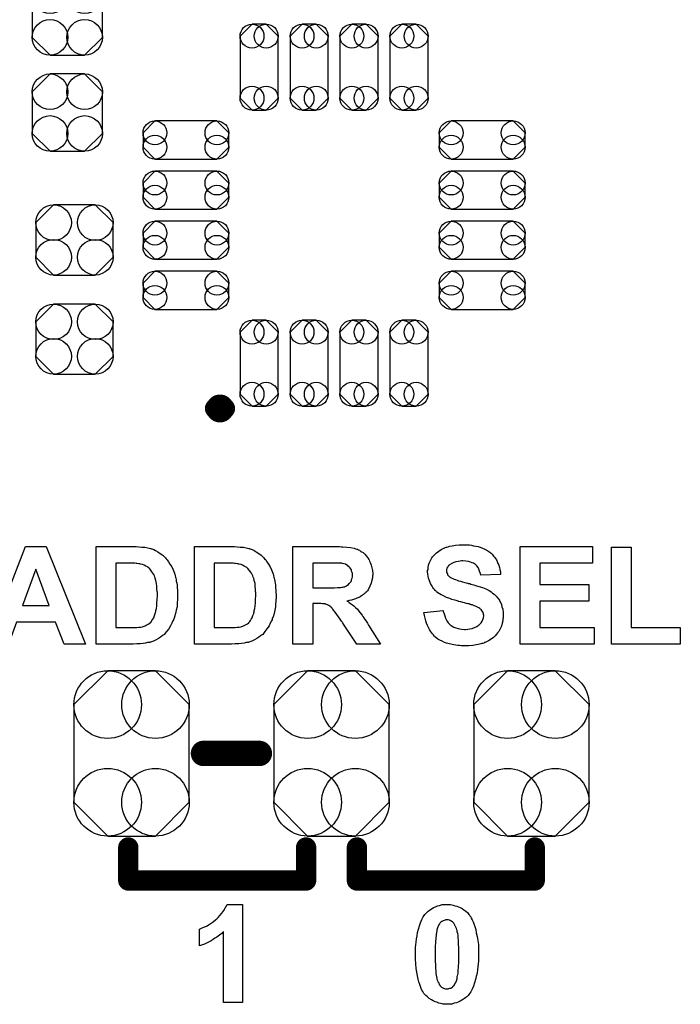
# Model space of a CAD drawing. Extents: x -0.07 to 0.96, y -0.15 to 1.54.
# Tile 8 of 14: x 0.33 to 0.59, y 0.38 to 0.77. Entities that reach past the tile are written whole.
import ezdxf

# ---------------------------------------------------------------- set-up
doc = ezdxf.new("R2010")
doc.units = 0
doc.layers.get('0').update_dxf_attribs({"linetype": 'CONTINUOUS'})
doc.layers.add('gto', color=2, linetype='CONTINUOUS')
doc.layers.add('gts', color=1, linetype='CONTINUOUS')

# ---------------------------------------------------------------- blocks, each defined once
blk = doc.blocks.new('D29')
at = {"const_width": 0.005}
blk.add_lwpolyline([(-0.0025, 0, 1), (0.0025, 0, 1)], format="xyb", close=True, dxfattribs=at)
blk = doc.blocks.new('D34')
at = {"const_width": 0.00395}
blk.add_lwpolyline([(-0.001975, 0, 1), (0.001975, 0, 1)], format="xyb", close=True, dxfattribs=at)
blk = doc.blocks.new('D36')
at = {"const_width": 0.004}
blk.add_lwpolyline([(-0.002, 0, 1), (0.002, 0, 1)], format="xyb", close=True, dxfattribs=at)
blk = doc.blocks.new('D44')
blk.add_lwpolyline([(-0.0227, 0.0192), (-0.0227, -0.0192), (-0.0094, -0.0325), (0.0094, -0.0325), (0.0227, -0.0192), (0.0227, 0.0192), (0.0094, 0.0325), (-0.0094, 0.0325)], close=True)
for centre in [(-0.0094, 0.0192), (0.0094, 0.0192), (-0.0094, -0.0192), (0.0094, -0.0192)]:
    blk.add_circle(centre, 0.0133)
blk = doc.blocks.new('D45')
blk.add_lwpolyline([(0.0152, -0.0068), (0.0152, 0.0068), (0.0082, 0.0138), (-0.0082, 0.0138), (-0.0152, 0.0068), (-0.0152, -0.0068), (-0.0082, -0.0138), (0.0082, -0.0138)], close=True)
for centre in [(-0.0082, 0.0068), (0.0082, 0.0068), (-0.0082, -0.0068), (0.0082, -0.0068)]:
    blk.add_circle(centre, 0.007)
blk = doc.blocks.new('D46')
blk.add_lwpolyline([(-0.0068, -0.0152), (0.0068, -0.0152), (0.0138, -0.0082), (0.0138, 0.0082), (0.0068, 0.0152), (-0.0068, 0.0152), (-0.0138, 0.0082), (-0.0138, -0.0082)], close=True)
for centre in [(-0.0068, 0.0082), (0.0068, 0.0082), (-0.0068, -0.0082), (0.0068, -0.0082)]:
    blk.add_circle(centre, 0.007)
blk = doc.blocks.new('D47')
blk.add_lwpolyline([(-0.0122, -0.0075), (0.0122, -0.0075), (0.0169, -0.0028), (0.0169, 0.0028), (0.0122, 0.0075), (-0.0122, 0.0075), (-0.0169, 0.0028), (-0.0169, -0.0028)], close=True)
for centre in [(-0.0122, 0.0028), (0.0122, 0.0028), (-0.0122, -0.0028), (0.0122, -0.0028)]:
    blk.add_circle(centre, 0.0047)
blk = doc.blocks.new('D48')
blk.add_lwpolyline([(-0.0075, 0.0122), (-0.0075, -0.0122), (-0.0028, -0.0169), (0.0028, -0.0169), (0.0075, -0.0122), (0.0075, 0.0122), (0.0028, 0.0169), (-0.0028, 0.0169)], close=True)
for centre in [(-0.0028, 0.0122), (0.0028, 0.0122), (-0.0028, -0.0122), (0.0028, -0.0122)]:
    blk.add_circle(centre, 0.0047)

msp = doc.modelspace()

# ---------------------------------------------------------------- linework, layer by layer
at = {"layer": 'gto', "color": 2, "const_width": 0.007}
for points in [[(0.4081, 0.6157, 1), (0.4041, 0.6157)], [(0.4041, 0.6157, 1), (0.4081, 0.6157)]]:
    msp.add_lwpolyline(points, format="xyb", dxfattribs=at)
at = {"layer": 'gto', "color": 2}
for points, const_width in [([(0.4041, 0.6157), (0.4041, 0.6157)], 0.007), ([(0.4081, 0.6157), (0.4081, 0.6157)], 0.007), ([(0.4081, 0.6157), (0.4081, 0.6157)], 0.007), ([(0.3996, 0.48), (0.4216, 0.48)], 0.01), ([(0.37, 0.43), (0.37, 0.443)], 0.008), ([(0.44, 0.43), (0.44, 0.443)], 0.008), ([(0.46, 0.43), (0.46, 0.443)], 0.008), ([(0.53, 0.43), (0.53, 0.443)], 0.008), ([(0.37, 0.43), (0.44, 0.43)], 0.008), ([(0.46, 0.43), (0.53, 0.43)], 0.008)]:
    msp.add_lwpolyline(points, dxfattribs=dict(at, const_width=const_width))
for points in [[(0.503, 0.5621), (0.5036, 0.562), (0.5043, 0.562), (0.5051, 0.5619), (0.5059, 0.5617), (0.5077, 0.5614), (0.5085, 0.5611), (0.5094, 0.5608), (0.5103, 0.5604), (0.5112, 0.56), (0.5119, 0.5595), (0.5127, 0.5589), (0.5127, 0.5589), (0.5128, 0.5587), (0.513, 0.5586), (0.5132, 0.5584), (0.5135, 0.558), (0.5138, 0.5576), (0.5142, 0.5572), (0.5145, 0.5567), (0.5149, 0.5561), (0.5152, 0.5555), (0.5155, 0.5547), (0.5158, 0.554), (0.5161, 0.5532), (0.5163, 0.5523), (0.5165, 0.5514), (0.5165, 0.5504), (0.5088, 0.5501), (0.5088, 0.5502), (0.5088, 0.5502), (0.5087, 0.5506), (0.5085, 0.5511), (0.5083, 0.5517), (0.508, 0.5525), (0.5077, 0.5531), (0.5072, 0.5538), (0.5066, 0.5544), (0.5065, 0.5544), (0.5063, 0.5546), (0.5059, 0.5548), (0.5054, 0.555), (0.5047, 0.5552), (0.5039, 0.5555), (0.5029, 0.5556), (0.5017, 0.5557), (0.5012, 0.5557), (0.5006, 0.5556), (0.4998, 0.5555), (0.499, 0.5554), (0.4981, 0.5551), (0.4973, 0.5547), (0.4965, 0.5542), (0.4964, 0.5542), (0.4963, 0.5541), (0.4961, 0.5539), (0.4959, 0.5536), (0.4957, 0.5533), (0.4954, 0.5529), (0.4953, 0.5524), (0.4953, 0.5519), (0.4953, 0.5518), (0.4953, 0.5516), (0.4953, 0.5514), (0.4954, 0.5511), (0.4956, 0.5507), (0.4957, 0.5503), (0.496, 0.5499), (0.4964, 0.5495), (0.4964, 0.5495), (0.4967, 0.5493), (0.4969, 0.5492), (0.4972, 0.5491), (0.4974, 0.5489), (0.4978, 0.5488), (0.4983, 0.5486), (0.4988, 0.5484), (0.4994, 0.5481), (0.5, 0.5479), (0.5008, 0.5477), (0.5016, 0.5475), (0.5025, 0.5473), (0.5035, 0.547), (0.5036, 0.547), (0.5038, 0.5469), (0.5041, 0.5469), (0.5044, 0.5468), (0.5049, 0.5466), (0.5054, 0.5465), (0.506, 0.5463), (0.5067, 0.5461), (0.508, 0.5457), (0.5094, 0.5453), (0.5107, 0.5448), (0.5113, 0.5445), (0.5118, 0.5442), (0.5119, 0.5442), (0.5119, 0.5441), (0.5123, 0.5439), (0.5128, 0.5436), (0.5134, 0.5431), (0.514, 0.5426), (0.5148, 0.5419), (0.5155, 0.5411), (0.5161, 0.5403), (0.5161, 0.5401), (0.5163, 0.5398), (0.5166, 0.5393), (0.5169, 0.5386), (0.5171, 0.5377), (0.5174, 0.5367), (0.5176, 0.5355), (0.5176, 0.5342), (0.5176, 0.5341), (0.5176, 0.534), (0.5176, 0.5338), (0.5176, 0.5336), (0.5176, 0.5333), (0.5175, 0.5329), (0.5174, 0.5322), (0.5172, 0.5312), (0.5169, 0.5301), (0.5164, 0.529), (0.5158, 0.5279), (0.5158, 0.5279), (0.5157, 0.5278), (0.5154, 0.5275), (0.515, 0.5269), (0.5144, 0.5263), (0.5137, 0.5256), (0.5128, 0.5249), (0.5118, 0.5243), (0.5105, 0.5237), (0.5105, 0.5237), (0.5104, 0.5236), (0.5102, 0.5236), (0.5099, 0.5234), (0.5096, 0.5233), (0.5092, 0.5232), (0.5088, 0.5231), (0.5083, 0.523), (0.5077, 0.5228), (0.507, 0.5227), (0.5056, 0.5225), (0.504, 0.5223), (0.5022, 0.5223), (0.5015, 0.5223), (0.501, 0.5223), (0.5004, 0.5224), (0.4997, 0.5224), (0.4989, 0.5226), (0.4981, 0.5227), (0.4963, 0.5231), (0.4953, 0.5234), (0.4945, 0.5237), (0.4935, 0.5241), (0.4926, 0.5245), (0.4918, 0.525), (0.491, 0.5256), (0.491, 0.5257), (0.4908, 0.5258), (0.4906, 0.5259), (0.4904, 0.5262), (0.4901, 0.5266), (0.4897, 0.5271), (0.4893, 0.5276), (0.489, 0.5281), (0.4886, 0.5288), (0.4882, 0.5295), (0.4878, 0.5303), (0.4874, 0.5312), (0.4871, 0.5322), (0.4868, 0.5332), (0.4866, 0.5343), (0.4864, 0.5355), (0.494, 0.5362), (0.494, 0.5362), (0.494, 0.536), (0.494, 0.5358), (0.4941, 0.5356), (0.4943, 0.5349), (0.4946, 0.5341), (0.4949, 0.5332), (0.4954, 0.5322), (0.4959, 0.5314), (0.4967, 0.5306), (0.4968, 0.5305), (0.4971, 0.5303), (0.4975, 0.53), (0.4982, 0.5297), (0.499, 0.5294), (0.4999, 0.5291), (0.5011, 0.5289), (0.5023, 0.5288), (0.5029, 0.5288), (0.5036, 0.5289), (0.5044, 0.529), (0.5053, 0.5292), (0.5063, 0.5295), (0.5072, 0.5299), (0.5079, 0.5304), (0.508, 0.5304), (0.5083, 0.5307), (0.5085, 0.531), (0.5089, 0.5314), (0.5093, 0.532), (0.5096, 0.5327), (0.5098, 0.5333), (0.5099, 0.5341), (0.5099, 0.5342), (0.5099, 0.5343), (0.5098, 0.5346), (0.5098, 0.5349), (0.5097, 0.5353), (0.5095, 0.5357), (0.5093, 0.536), (0.509, 0.5364), (0.509, 0.5365), (0.5089, 0.5366), (0.5087, 0.5368), (0.5084, 0.537), (0.508, 0.5373), (0.5075, 0.5375), (0.507, 0.5378), (0.5063, 0.5381), (0.5062, 0.5381), (0.506, 0.5382), (0.5056, 0.5383), (0.5053, 0.5384), (0.505, 0.5385), (0.5046, 0.5386), (0.5042, 0.5388), (0.5037, 0.5389), (0.5031, 0.539), (0.5024, 0.5392), (0.5017, 0.5394), (0.5009, 0.5396), (0.5001, 0.5398), (0.5, 0.5398), (0.4998, 0.5399), (0.4994, 0.54), (0.4991, 0.5401), (0.4986, 0.5403), (0.4979, 0.5404), (0.4973, 0.5406), (0.4966, 0.5409), (0.4952, 0.5414), (0.4938, 0.5421), (0.4931, 0.5424), (0.4925, 0.5428), (0.4918, 0.5432), (0.4913, 0.5436), (0.4913, 0.5436), (0.4912, 0.5438), (0.491, 0.5439), (0.4908, 0.5441), (0.4905, 0.5445), (0.4902, 0.5449), (0.4899, 0.5453), (0.4896, 0.5458), (0.489, 0.5469), (0.4884, 0.5483), (0.4882, 0.549), (0.488, 0.5497), (0.4879, 0.5505), (0.4878, 0.5514), (0.4878, 0.5514), (0.4878, 0.5515), (0.4878, 0.5516), (0.4878, 0.5519), (0.488, 0.5524), (0.4881, 0.5531), (0.4882, 0.554), (0.4885, 0.5549), (0.4889, 0.5559), (0.4895, 0.5569), (0.4895, 0.5569), (0.4895, 0.557), (0.4898, 0.5573), (0.4901, 0.5577), (0.4907, 0.5583), (0.4913, 0.5589), (0.4922, 0.5596), (0.4931, 0.5602), (0.4942, 0.5607), (0.4943, 0.5607), (0.4944, 0.5608), (0.4946, 0.5609), (0.4948, 0.561), (0.4951, 0.5611), (0.4954, 0.5612), (0.4959, 0.5613), (0.4964, 0.5615), (0.4975, 0.5617), (0.4988, 0.5619), (0.5002, 0.5621), (0.5018, 0.5621), (0.5025, 0.5621), (0.503, 0.5621)], [(0.3531, 0.523), (0.3448, 0.523), (0.3414, 0.5317), (0.326, 0.5317), (0.3228, 0.523), (0.3146, 0.523), (0.3295, 0.5614), (0.3377, 0.5614), (0.3531, 0.523)], [(0.3731, 0.5614), (0.3741, 0.5613), (0.3753, 0.5612), (0.3765, 0.5611), (0.3777, 0.5609), (0.3787, 0.5606), (0.3788, 0.5606), (0.3789, 0.5606), (0.3791, 0.5605), (0.3793, 0.5605), (0.38, 0.5602), (0.3807, 0.5598), (0.3816, 0.5593), (0.3826, 0.5587), (0.3836, 0.558), (0.3845, 0.5571), (0.3846, 0.5571), (0.3846, 0.557), (0.3849, 0.5566), (0.3853, 0.5561), (0.3858, 0.5554), (0.3864, 0.5545), (0.3871, 0.5534), (0.3877, 0.5522), (0.3882, 0.5509), (0.3882, 0.5508), (0.3882, 0.5507), (0.3883, 0.5505), (0.3884, 0.5502), (0.3884, 0.5499), (0.3886, 0.5494), (0.3887, 0.5489), (0.3888, 0.5484), (0.3889, 0.5478), (0.3891, 0.547), (0.3892, 0.5463), (0.3892, 0.5455), (0.3894, 0.5438), (0.3894, 0.5418), (0.3894, 0.5418), (0.3894, 0.5416), (0.3894, 0.5414), (0.3894, 0.541), (0.3894, 0.5406), (0.3894, 0.5401), (0.3893, 0.5396), (0.3893, 0.539), (0.3892, 0.5377), (0.3889, 0.5364), (0.3886, 0.535), (0.3882, 0.5337), (0.3882, 0.5336), (0.3882, 0.5335), (0.3881, 0.5333), (0.3879, 0.5329), (0.3878, 0.5326), (0.3876, 0.5322), (0.3872, 0.5312), (0.3866, 0.5302), (0.3859, 0.529), (0.3851, 0.5279), (0.3841, 0.5268), (0.384, 0.5267), (0.3837, 0.5265), (0.3833, 0.5262), (0.3827, 0.5257), (0.3819, 0.5252), (0.381, 0.5247), (0.3799, 0.5242), (0.3787, 0.5238), (0.3786, 0.5238), (0.3786, 0.5237), (0.3784, 0.5237), (0.3782, 0.5237), (0.3776, 0.5236), (0.3768, 0.5234), (0.3759, 0.5232), (0.3747, 0.5231), (0.3733, 0.5231), (0.3719, 0.523), (0.3573, 0.523), (0.3573, 0.5614), (0.3726, 0.5614), (0.3731, 0.5614)], [(0.4118, 0.5614), (0.4129, 0.5613), (0.414, 0.5612), (0.4153, 0.5611), (0.4164, 0.5609), (0.4175, 0.5606), (0.4175, 0.5606), (0.4176, 0.5606), (0.4178, 0.5605), (0.418, 0.5605), (0.4187, 0.5602), (0.4195, 0.5598), (0.4204, 0.5593), (0.4214, 0.5587), (0.4223, 0.558), (0.4232, 0.5571), (0.4233, 0.5571), (0.4234, 0.557), (0.4236, 0.5566), (0.4241, 0.5561), (0.4246, 0.5554), (0.4252, 0.5545), (0.4258, 0.5534), (0.4264, 0.5522), (0.4269, 0.5509), (0.4269, 0.5508), (0.427, 0.5507), (0.427, 0.5505), (0.4271, 0.5502), (0.4272, 0.5499), (0.4273, 0.5494), (0.4274, 0.5489), (0.4276, 0.5484), (0.4277, 0.5478), (0.4278, 0.547), (0.4279, 0.5463), (0.428, 0.5455), (0.4281, 0.5438), (0.4282, 0.5418), (0.4282, 0.5418), (0.4282, 0.5416), (0.4282, 0.5414), (0.4282, 0.541), (0.4281, 0.5406), (0.4281, 0.5401), (0.4281, 0.5396), (0.428, 0.539), (0.4279, 0.5377), (0.4277, 0.5364), (0.4274, 0.535), (0.427, 0.5337), (0.427, 0.5336), (0.4269, 0.5335), (0.4268, 0.5333), (0.4267, 0.5329), (0.4266, 0.5326), (0.4264, 0.5322), (0.4259, 0.5312), (0.4254, 0.5302), (0.4246, 0.529), (0.4238, 0.5279), (0.4229, 0.5268), (0.4227, 0.5267), (0.4225, 0.5265), (0.422, 0.5262), (0.4214, 0.5257), (0.4206, 0.5252), (0.4197, 0.5247), (0.4186, 0.5242), (0.4174, 0.5238), (0.4174, 0.5238), (0.4173, 0.5237), (0.4171, 0.5237), (0.417, 0.5237), (0.4164, 0.5236), (0.4156, 0.5234), (0.4146, 0.5232), (0.4135, 0.5231), (0.4121, 0.5231), (0.4106, 0.523), (0.396, 0.523), (0.396, 0.5614), (0.4114, 0.5614), (0.4118, 0.5614)], [(0.4526, 0.5614), (0.4532, 0.5614), (0.4538, 0.5613), (0.4545, 0.5613), (0.456, 0.5611), (0.4575, 0.561), (0.4589, 0.5607), (0.4595, 0.5605), (0.46, 0.5604), (0.4601, 0.5604), (0.4602, 0.5603), (0.4605, 0.5601), (0.461, 0.5599), (0.4616, 0.5595), (0.4624, 0.559), (0.4631, 0.5584), (0.4638, 0.5576), (0.4645, 0.5566), (0.4645, 0.5566), (0.4645, 0.5565), (0.4646, 0.5564), (0.4648, 0.5562), (0.465, 0.5556), (0.4654, 0.5549), (0.4656, 0.554), (0.4659, 0.553), (0.4661, 0.5519), (0.4662, 0.5506), (0.4662, 0.5506), (0.4662, 0.5505), (0.4662, 0.5502), (0.4661, 0.5499), (0.4661, 0.5495), (0.4661, 0.5491), (0.4659, 0.5481), (0.4656, 0.547), (0.4651, 0.5458), (0.4645, 0.5446), (0.4641, 0.544), (0.4636, 0.5435), (0.4636, 0.5434), (0.4635, 0.5434), (0.4634, 0.5432), (0.4631, 0.543), (0.4629, 0.5428), (0.4626, 0.5425), (0.4622, 0.5423), (0.4618, 0.542), (0.4613, 0.5416), (0.4607, 0.5414), (0.46, 0.5411), (0.4594, 0.5408), (0.4586, 0.5405), (0.4578, 0.5403), (0.457, 0.5401), (0.456, 0.5399), (0.4561, 0.5399), (0.4562, 0.5399), (0.4565, 0.5397), (0.4569, 0.5394), (0.4575, 0.539), (0.4582, 0.5385), (0.4588, 0.538), (0.4595, 0.5374), (0.4602, 0.5367), (0.4602, 0.5367), (0.4605, 0.5364), (0.4608, 0.5359), (0.4613, 0.5353), (0.462, 0.5344), (0.4623, 0.5339), (0.4627, 0.5333), (0.4631, 0.5327), (0.4636, 0.532), (0.4641, 0.5313), (0.4646, 0.5305), (0.4693, 0.523), (0.46, 0.523), (0.4544, 0.5313), (0.4544, 0.5314), (0.4543, 0.5315), (0.4542, 0.5318), (0.4539, 0.532), (0.4537, 0.5324), (0.4534, 0.5328), (0.4528, 0.5337), (0.4521, 0.5347), (0.4514, 0.5356), (0.4508, 0.5364), (0.4505, 0.5367), (0.4503, 0.537), (0.4503, 0.537), (0.4502, 0.5372), (0.4499, 0.5374), (0.4497, 0.5377), (0.4493, 0.5379), (0.4489, 0.5382), (0.4484, 0.5384), (0.448, 0.5386), (0.4479, 0.5386), (0.4478, 0.5387), (0.4475, 0.5388), (0.4471, 0.5388), (0.4465, 0.5389), (0.4458, 0.539), (0.4451, 0.539), (0.4426, 0.539), (0.4426, 0.523), (0.4348, 0.523), (0.4348, 0.5614), (0.4521, 0.5614), (0.4526, 0.5614)], [(0.5527, 0.5549), (0.532, 0.5549), (0.532, 0.5464), (0.5513, 0.5464), (0.5513, 0.5399), (0.532, 0.5399), (0.532, 0.5295), (0.5534, 0.5295), (0.5534, 0.523), (0.5243, 0.523), (0.5243, 0.5614), (0.5527, 0.5614), (0.5527, 0.5549)], [(0.568, 0.5295), (0.5873, 0.5295), (0.5873, 0.523), (0.5602, 0.523), (0.5602, 0.5611), (0.568, 0.5611), (0.568, 0.5295)], [(0.3701, 0.5549), (0.3651, 0.5549), (0.3651, 0.5295), (0.3719, 0.5295), (0.3726, 0.5295), (0.3734, 0.5295), (0.3742, 0.5297), (0.3749, 0.5297), (0.3755, 0.5298), (0.3756, 0.5298), (0.3758, 0.5299), (0.3762, 0.53), (0.3766, 0.5302), (0.3771, 0.5304), (0.3776, 0.5307), (0.3781, 0.531), (0.3786, 0.5314), (0.3787, 0.5315), (0.3788, 0.5317), (0.3791, 0.5319), (0.3793, 0.5323), (0.3796, 0.5328), (0.38, 0.5334), (0.3803, 0.5342), (0.3806, 0.5351), (0.3806, 0.5352), (0.3807, 0.5352), (0.3807, 0.5354), (0.3807, 0.5356), (0.3808, 0.5358), (0.3809, 0.5362), (0.3811, 0.537), (0.3812, 0.538), (0.3813, 0.5391), (0.3814, 0.5406), (0.3815, 0.5421), (0.3815, 0.5422), (0.3815, 0.5424), (0.3815, 0.5426), (0.3815, 0.5429), (0.3815, 0.5433), (0.3814, 0.5437), (0.3813, 0.5446), (0.3812, 0.5458), (0.3811, 0.5469), (0.3809, 0.548), (0.3806, 0.549), (0.3806, 0.549), (0.3806, 0.5491), (0.3805, 0.5494), (0.3803, 0.5498), (0.3801, 0.5504), (0.3797, 0.5509), (0.3793, 0.5515), (0.3789, 0.5521), (0.3784, 0.5527), (0.3783, 0.5527), (0.3782, 0.5529), (0.3778, 0.5531), (0.3775, 0.5534), (0.3769, 0.5537), (0.3763, 0.554), (0.3756, 0.5543), (0.3748, 0.5545), (0.3748, 0.5545), (0.3745, 0.5546), (0.3741, 0.5546), (0.3735, 0.5547), (0.3731, 0.5547), (0.3726, 0.5548), (0.3721, 0.5548), (0.3715, 0.5549), (0.3709, 0.5549), (0.3701, 0.5549)], [(0.4089, 0.5549), (0.4038, 0.5549), (0.4038, 0.5295), (0.4106, 0.5295), (0.4114, 0.5295), (0.4121, 0.5295), (0.4129, 0.5297), (0.4136, 0.5297), (0.4143, 0.5298), (0.4144, 0.5298), (0.4146, 0.5299), (0.4149, 0.53), (0.4154, 0.5302), (0.4159, 0.5304), (0.4164, 0.5307), (0.4169, 0.531), (0.4174, 0.5314), (0.4174, 0.5315), (0.4176, 0.5317), (0.4178, 0.5319), (0.4181, 0.5323), (0.4184, 0.5328), (0.4187, 0.5334), (0.419, 0.5342), (0.4194, 0.5351), (0.4194, 0.5352), (0.4194, 0.5352), (0.4194, 0.5354), (0.4195, 0.5356), (0.4196, 0.5358), (0.4196, 0.5362), (0.4198, 0.537), (0.4199, 0.538), (0.4201, 0.5391), (0.4201, 0.5406), (0.4202, 0.5421), (0.4202, 0.5422), (0.4202, 0.5424), (0.4202, 0.5426), (0.4202, 0.5429), (0.4202, 0.5433), (0.4201, 0.5437), (0.4201, 0.5446), (0.42, 0.5458), (0.4199, 0.5469), (0.4196, 0.548), (0.4194, 0.549), (0.4194, 0.549), (0.4193, 0.5491), (0.4192, 0.5494), (0.419, 0.5498), (0.4188, 0.5504), (0.4185, 0.5509), (0.4181, 0.5515), (0.4176, 0.5521), (0.4171, 0.5527), (0.4171, 0.5527), (0.4169, 0.5529), (0.4166, 0.5531), (0.4162, 0.5534), (0.4156, 0.5537), (0.415, 0.554), (0.4144, 0.5543), (0.4136, 0.5545), (0.4135, 0.5545), (0.4133, 0.5546), (0.4128, 0.5546), (0.4122, 0.5547), (0.4118, 0.5547), (0.4113, 0.5548), (0.4108, 0.5548), (0.4103, 0.5549), (0.4096, 0.5549), (0.4089, 0.5549)], [(0.4514, 0.5549), (0.4426, 0.5549), (0.4426, 0.5451), (0.4501, 0.5451), (0.4512, 0.5452), (0.4524, 0.5453), (0.4535, 0.5453), (0.454, 0.5454), (0.4545, 0.5454), (0.4549, 0.5455), (0.4552, 0.5456), (0.4553, 0.5456), (0.4554, 0.5457), (0.4557, 0.5458), (0.456, 0.546), (0.4567, 0.5465), (0.457, 0.5468), (0.4574, 0.5472), (0.4574, 0.5473), (0.4575, 0.5474), (0.4577, 0.5476), (0.4578, 0.548), (0.4579, 0.5484), (0.4581, 0.5489), (0.4582, 0.5495), (0.4582, 0.5501), (0.4582, 0.5502), (0.4582, 0.5504), (0.4582, 0.5508), (0.4581, 0.5512), (0.4579, 0.5517), (0.4578, 0.5522), (0.4575, 0.5527), (0.4572, 0.5532), (0.4571, 0.5532), (0.457, 0.5534), (0.4567, 0.5536), (0.4564, 0.5539), (0.456, 0.5541), (0.4555, 0.5544), (0.4549, 0.5546), (0.4542, 0.5547), (0.4542, 0.5547), (0.454, 0.5548), (0.4537, 0.5548), (0.4532, 0.5549), (0.4519, 0.5549), (0.4514, 0.5549)], [(0.3336, 0.5525), (0.3283, 0.5382), (0.3389, 0.5382), (0.3336, 0.5525)], [(0.4149, 0.382), (0.4075, 0.382), (0.4075, 0.4098), (0.4074, 0.4098), (0.4073, 0.4096), (0.4071, 0.4095), (0.4068, 0.4092), (0.4064, 0.4089), (0.4059, 0.4085), (0.4054, 0.4081), (0.4048, 0.4077), (0.4041, 0.4073), (0.4034, 0.4068), (0.4026, 0.4063), (0.4018, 0.4059), (0.4, 0.405), (0.398, 0.4043), (0.398, 0.4109), (0.3981, 0.4109), (0.3981, 0.411), (0.3983, 0.411), (0.3985, 0.4111), (0.3991, 0.4114), (0.3998, 0.4117), (0.4008, 0.4121), (0.4018, 0.4127), (0.403, 0.4135), (0.4042, 0.4144), (0.4043, 0.4145), (0.4044, 0.4145), (0.4045, 0.4147), (0.4048, 0.4149), (0.4054, 0.4155), (0.406, 0.4162), (0.4068, 0.4171), (0.4076, 0.4182), (0.4083, 0.4194), (0.4089, 0.4206), (0.4149, 0.4206), (0.4149, 0.382)], [(0.4964, 0.4206), (0.4968, 0.4205), (0.4974, 0.4204), (0.4979, 0.4203), (0.4986, 0.4201), (0.4993, 0.4199), (0.5, 0.4196), (0.5007, 0.4194), (0.5014, 0.419), (0.5021, 0.4185), (0.5029, 0.418), (0.5035, 0.4174), (0.5041, 0.4166), (0.5042, 0.4166), (0.5043, 0.4164), (0.5045, 0.4161), (0.5048, 0.4157), (0.505, 0.4152), (0.5054, 0.4145), (0.5057, 0.4138), (0.506, 0.4129), (0.5064, 0.4119), (0.5068, 0.4107), (0.507, 0.4094), (0.5073, 0.408), (0.5076, 0.4064), (0.5078, 0.4048), (0.5079, 0.4029), (0.5079, 0.4009), (0.5079, 0.4009), (0.5079, 0.4008), (0.5079, 0.4006), (0.5079, 0.4004), (0.5079, 0.3999), (0.5079, 0.3991), (0.5078, 0.3983), (0.5077, 0.3972), (0.5076, 0.3961), (0.5075, 0.3949), (0.5073, 0.3936), (0.507, 0.3923), (0.5067, 0.391), (0.5063, 0.3897), (0.5059, 0.3884), (0.5054, 0.3873), (0.5048, 0.3862), (0.5041, 0.3852), (0.5041, 0.3852), (0.504, 0.3851), (0.5038, 0.3848), (0.5036, 0.3846), (0.5033, 0.3843), (0.5029, 0.384), (0.5024, 0.3836), (0.5019, 0.3833), (0.5013, 0.3829), (0.5006, 0.3825), (0.4999, 0.3822), (0.4992, 0.3819), (0.4983, 0.3817), (0.4974, 0.3814), (0.4964, 0.3813), (0.4954, 0.3813), (0.4952, 0.3813), (0.4949, 0.3813), (0.4945, 0.3813), (0.494, 0.3814), (0.4935, 0.3815), (0.4929, 0.3816), (0.4922, 0.3818), (0.4915, 0.3821), (0.4908, 0.3823), (0.49, 0.3827), (0.4893, 0.3831), (0.4885, 0.3836), (0.4878, 0.3842), (0.4871, 0.3848), (0.4864, 0.3856), (0.4863, 0.3856), (0.4862, 0.3858), (0.4861, 0.3861), (0.4859, 0.3864), (0.4856, 0.3869), (0.4853, 0.3875), (0.485, 0.3883), (0.4847, 0.3891), (0.4844, 0.3901), (0.4841, 0.3912), (0.4838, 0.3925), (0.4836, 0.3939), (0.4833, 0.3954), (0.4832, 0.3972), (0.4831, 0.399), (0.483, 0.401), (0.483, 0.401), (0.483, 0.4011), (0.483, 0.4013), (0.483, 0.4015), (0.483, 0.402), (0.4831, 0.4028), (0.4831, 0.4036), (0.4832, 0.4047), (0.4833, 0.4058), (0.4834, 0.407), (0.4837, 0.4083), (0.4839, 0.4096), (0.4842, 0.4109), (0.4846, 0.4122), (0.485, 0.4134), (0.4855, 0.4146), (0.4861, 0.4157), (0.4867, 0.4166), (0.4868, 0.4167), (0.4869, 0.4168), (0.4871, 0.417), (0.4873, 0.4172), (0.4876, 0.4176), (0.488, 0.4179), (0.4885, 0.4182), (0.489, 0.4186), (0.4896, 0.419), (0.4902, 0.4194), (0.4909, 0.4197), (0.4917, 0.42), (0.4925, 0.4202), (0.4935, 0.4205), (0.4944, 0.4206), (0.4954, 0.4206), (0.496, 0.4206), (0.4964, 0.4206)], [(0.4954, 0.4145), (0.4952, 0.4145), (0.4949, 0.4145), (0.4947, 0.4144), (0.4943, 0.4143), (0.4939, 0.4141), (0.4934, 0.4139), (0.493, 0.4136), (0.493, 0.4136), (0.4929, 0.4135), (0.4927, 0.4132), (0.4925, 0.413), (0.4922, 0.4125), (0.492, 0.412), (0.4917, 0.4114), (0.4915, 0.4106), (0.4915, 0.4105), (0.4914, 0.4105), (0.4914, 0.4103), (0.4914, 0.41), (0.4913, 0.4097), (0.4913, 0.4093), (0.4912, 0.4089), (0.4912, 0.4083), (0.491, 0.4076), (0.491, 0.407), (0.4909, 0.4061), (0.4909, 0.4053), (0.4908, 0.4043), (0.4908, 0.4033), (0.4908, 0.4021), (0.4908, 0.4009), (0.4908, 0.4009), (0.4908, 0.4006), (0.4908, 0.4003), (0.4908, 0.3998), (0.4908, 0.3993), (0.4908, 0.3986), (0.4908, 0.3979), (0.4909, 0.3972), (0.4909, 0.3957), (0.491, 0.3941), (0.4911, 0.3934), (0.4912, 0.3927), (0.4913, 0.3921), (0.4914, 0.3915), (0.4915, 0.3914), (0.4915, 0.3912), (0.4917, 0.3907), (0.4919, 0.3902), (0.4922, 0.3897), (0.4924, 0.3891), (0.4928, 0.3886), (0.4931, 0.3882), (0.4932, 0.3882), (0.4933, 0.3881), (0.4935, 0.3879), (0.4938, 0.3878), (0.4941, 0.3877), (0.4945, 0.3875), (0.4949, 0.3874), (0.4954, 0.3874), (0.4957, 0.3874), (0.4959, 0.3874), (0.4962, 0.3875), (0.4966, 0.3876), (0.497, 0.3877), (0.4974, 0.3879), (0.4978, 0.3882), (0.4978, 0.3883), (0.4979, 0.3884), (0.4982, 0.3886), (0.4984, 0.3889), (0.4986, 0.3893), (0.4989, 0.3899), (0.4992, 0.3905), (0.4994, 0.3913), (0.4994, 0.3913), (0.4994, 0.3914), (0.4994, 0.3916), (0.4995, 0.3918), (0.4995, 0.3922), (0.4996, 0.3925), (0.4997, 0.393), (0.4998, 0.3935), (0.4998, 0.3942), (0.4999, 0.3949), (0.5, 0.3957), (0.5, 0.3965), (0.5001, 0.3975), (0.5001, 0.3985), (0.5001, 0.3997), (0.5001, 0.4009), (0.5001, 0.401), (0.5001, 0.4012), (0.5001, 0.4016), (0.5001, 0.402), (0.5001, 0.4026), (0.5001, 0.4032), (0.5001, 0.4039), (0.5, 0.4046), (0.5, 0.4062), (0.4999, 0.4077), (0.4998, 0.4084), (0.4997, 0.4091), (0.4995, 0.4098), (0.4994, 0.4103), (0.4994, 0.4103), (0.4994, 0.4104), (0.4993, 0.4106), (0.4992, 0.4111), (0.499, 0.4116), (0.4987, 0.4122), (0.4984, 0.4127), (0.4981, 0.4132), (0.4978, 0.4136), (0.4977, 0.4137), (0.4976, 0.4138), (0.4974, 0.4139), (0.4971, 0.4141), (0.4968, 0.4142), (0.4964, 0.4144), (0.4959, 0.4145), (0.4954, 0.4145)]]:
    msp.add_lwpolyline(points, dxfattribs=at)

# ---------------------------------------------------------------- block references
at = {"layer": 'gto'}
for name, p in [('D34', (0.4041, 0.6157)), ('D34', (0.4041, 0.6157)), ('D34', (0.4081, 0.6157)), ('D34', (0.4081, 0.6157)), ('D34', (0.4081, 0.6157)), ('D34', (0.4081, 0.6157)), ('D29', (0.3996, 0.48)), ('D29', (0.4216, 0.48)), ('D36', (0.37, 0.443)), ('D36', (0.44, 0.443)), ('D36', (0.46, 0.443)), ('D36', (0.53, 0.443)), ('D36', (0.37, 0.43)), ('D36', (0.37, 0.43)), ('D36', (0.44, 0.43)), ('D36', (0.44, 0.43)), ('D36', (0.46, 0.43)), ('D36', (0.46, 0.43)), ('D36', (0.53, 0.43))]:
    msp.add_blockref(name, p, dxfattribs=at)
at = {"layer": 'gts'}
for name, p in [('D46', (0.346, 0.7699)), ('D48', (0.4215, 0.75)), ('D48', (0.4412, 0.75)), ('D48', (0.4608, 0.75)), ('D48', (0.4805, 0.75)), ('D46', (0.346, 0.7321)), ('D47', (0.3927, 0.7213)), ('D47', (0.5093, 0.7213)), ('D47', (0.3927, 0.7016)), ('D47', (0.5093, 0.7016)), ('D45', (0.3488, 0.682)), ('D47', (0.3927, 0.6819)), ('D47', (0.5093, 0.6819)), ('D47', (0.3927, 0.6622)), ('D47', (0.5093, 0.6622)), ('D45', (0.3488, 0.643)), ('D48', (0.4215, 0.6335)), ('D48', (0.4412, 0.6335)), ('D48', (0.4608, 0.6335)), ('D48', (0.4805, 0.6335)), ('D44', (0.3713, 0.48)), ('D44', (0.45, 0.48)), ('D44', (0.5287, 0.48))]:
    msp.add_blockref(name, p, dxfattribs=at)

doc.saveas('drawing.dxf')
